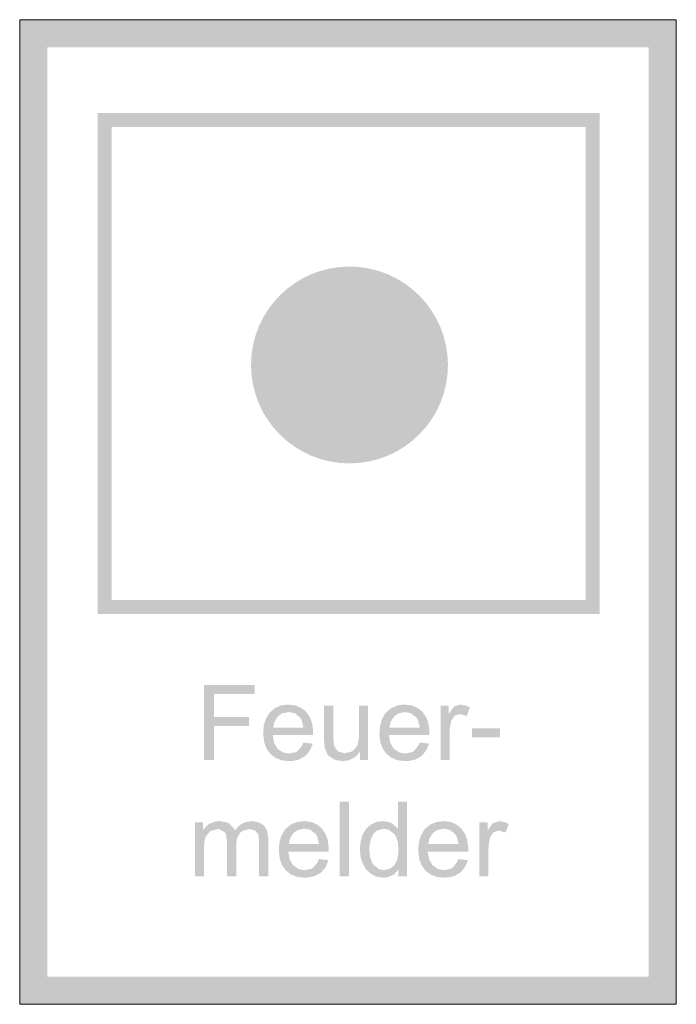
# Model space of a CAD drawing. Extents: x -0.5 to 0.5, y -0.75 to 0.75.
import ezdxf

# ---------------------------------------------------------------- set-up
doc = ezdxf.new("R2010")
doc.units = 0
doc.header["$LTSCALE"] = 10
doc.header["$MEASUREMENT"] = 0

msp = doc.modelspace()

# ---------------------------------------------------------------- hatches: boundary and pattern name
at = {"linetype": 'ByBlock', "lineweight": -2}
h = msp.add_hatch(color=1, dxfattribs=at)
h.paths.add_polyline_path([(-0.4578, -0.7078), (0.4578, -0.7078), (0.4578, 0.7078), (-0.4578, 0.7078)], flags=16)
h.paths.add_polyline_path([(-0.5, -0.75), (0.5, -0.75), (0.5, 0.75), (-0.5, 0.75)])
h = msp.add_hatch(color=1, dxfattribs=at)
h.paths.add_polyline_path([(-0.3598, 0.5867), (0.362, 0.5867), (0.362, -0.1339), (-0.3598, -0.1339)], flags=16)
h.paths.add_polyline_path([(-0.3812, 0.6081), (0.3834, 0.6081), (0.3834, -0.1553), (-0.3812, -0.1553)])
for points in [[(-0.1477, 0.224, 1), (0.1522, 0.224, 1)], [(-0.1506, -0.3125), (-0.2041, -0.3125), (-0.2041, -0.2772), (-0.1422, -0.2772), (-0.1422, -0.2638), (-0.2192, -0.2638), (-0.2192, -0.3777), (-0.2041, -0.3777), (-0.2041, -0.3259), (-0.1506, -0.3259)], [(-0.0223, -0.2951), (-0.0363, -0.2951), (-0.0363, -0.3462), (-0.0363, -0.3492), (-0.0354, -0.3594), (-0.0352, -0.36), (-0.0311, -0.3697), (-0.0305, -0.3706), (-0.0216, -0.3768), (-0.0186, -0.3779), (-0.008, -0.3796), (0.0021, -0.3781), (0.0109, -0.3734), (0.0181, -0.3656), (0.0181, -0.3777), (0.0306, -0.3777), (0.0306, -0.2951), (0.0168, -0.2951), (0.0168, -0.3393), (0.0163, -0.346), (0.0144, -0.3555), (0.0137, -0.3568), (0.0066, -0.3643), (0.0049, -0.3652), (-0.0052, -0.3675), (-0.0059, -0.3675), (-0.0158, -0.3643), (-0.0214, -0.3557), (-0.0218, -0.3531), (-0.0223, -0.341)], [(0.1624, -0.3104), (0.1708, -0.3078), (0.1809, -0.3108), (0.1857, -0.2979), (0.1814, -0.2955), (0.1714, -0.2933), (0.1624, -0.2961), (0.1602, -0.2981), (0.1535, -0.3076), (0.1535, -0.2951), (0.141, -0.2951), (0.141, -0.3777), (0.1548, -0.3777), (0.1548, -0.3345), (0.1553, -0.3285), (0.1572, -0.3181)], [(0.2316, -0.3294), (0.1887, -0.3294), (0.1887, -0.3434), (0.2316, -0.3434)], [(0.0014, -0.4413), (-0.0126, -0.4413), (-0.0126, -0.5552), (0.0014, -0.5552)], [(-0.2171, -0.4952), (-0.2164, -0.494), (-0.2097, -0.4862), (-0.2091, -0.4858), (-0.1989, -0.483), (-0.1964, -0.4832), (-0.1877, -0.4877), (-0.186, -0.4905), (-0.1843, -0.5017), (-0.1843, -0.5552), (-0.1703, -0.5552), (-0.1703, -0.5073), (-0.169, -0.4968), (-0.1644, -0.4888), (-0.1603, -0.4855), (-0.15, -0.483), (-0.1416, -0.4853), (-0.1366, -0.4912), (-0.1364, -0.4922), (-0.1353, -0.5032), (-0.1353, -0.5552), (-0.1215, -0.5552), (-0.1215, -0.4987), (-0.1215, -0.4968), (-0.1232, -0.4855), (-0.128, -0.4776), (-0.136, -0.4726), (-0.147, -0.4709), (-0.1565, -0.4724), (-0.1651, -0.4771), (-0.1724, -0.4853), (-0.1737, -0.4823), (-0.1806, -0.4748), (-0.1849, -0.4726), (-0.1957, -0.4709), (-0.2007, -0.4713), (-0.2104, -0.4745), (-0.2136, -0.4767), (-0.2207, -0.4842), (-0.2207, -0.4728), (-0.2332, -0.4728), (-0.2332, -0.5552), (-0.2192, -0.5552), (-0.2192, -0.5125), (-0.219, -0.5045)], [(0.2163, -0.4957), (0.2215, -0.4881), (0.2299, -0.4853), (0.24, -0.4883), (0.2448, -0.4754), (0.2405, -0.473), (0.2305, -0.4709), (0.2215, -0.4737), (0.2193, -0.4756), (0.2126, -0.4853), (0.2126, -0.4728), (0.2001, -0.4728), (0.2001, -0.5552), (0.2139, -0.5552), (0.2139, -0.5121), (0.2144, -0.506)]]:
    msp.add_hatch(color=7, dxfattribs=at).paths.add_polyline_path(points)
h = msp.add_hatch(color=7, dxfattribs=at)
h.paths.add_polyline_path([(-0.0546, -0.322), (-0.0581, -0.3123), (-0.0635, -0.3046), (-0.0706, -0.2987), (-0.0799, -0.2946), (-0.0907, -0.2933), (-0.101, -0.2944), (-0.1105, -0.2983), (-0.1185, -0.3048), (-0.1202, -0.3069), (-0.1252, -0.3153), (-0.1282, -0.3253), (-0.1291, -0.3371), (-0.1291, -0.3397), (-0.1275, -0.3509), (-0.1241, -0.3606), (-0.1185, -0.3684), (-0.1183, -0.3684), (-0.1105, -0.3747), (-0.101, -0.3783), (-0.0898, -0.3796), (-0.0855, -0.3794), (-0.0749, -0.3773), (-0.0663, -0.3725), (-0.0641, -0.371), (-0.0577, -0.363), (-0.0536, -0.3529), (-0.068, -0.3512), (-0.0702, -0.3563), (-0.0766, -0.3641), (-0.0794, -0.3658), (-0.0898, -0.368), (-0.0984, -0.3665), (-0.1071, -0.3609), (-0.1079, -0.3598), (-0.1127, -0.3514), (-0.1146, -0.3399), (-0.0531, -0.3399), (-0.0531, -0.3363), (-0.0531, -0.3332)])
h.paths.add_polyline_path([(-0.112, -0.3197), (-0.1066, -0.3112), (-0.1008, -0.3069), (-0.0904, -0.3048), (-0.0812, -0.3065), (-0.0732, -0.3128), (-0.0704, -0.3173), (-0.0678, -0.3285), (-0.114, -0.3285)], flags=16)
h = msp.add_hatch(color=7, dxfattribs=at)
h.paths.add_polyline_path([(0.1225, -0.322), (0.119, -0.3123), (0.1134, -0.3046), (0.1065, -0.2987), (0.0972, -0.2946), (0.0864, -0.2933), (0.0761, -0.2944), (0.0666, -0.2983), (0.0586, -0.3048), (0.0567, -0.3069), (0.0519, -0.3153), (0.0489, -0.3253), (0.0478, -0.3371), (0.048, -0.3397), (0.0493, -0.3509), (0.053, -0.3606), (0.0586, -0.3684), (0.0666, -0.3747), (0.0761, -0.3783), (0.0873, -0.3796), (0.0916, -0.3794), (0.1022, -0.3773), (0.1108, -0.3725), (0.1128, -0.371), (0.1192, -0.363), (0.1235, -0.3529), (0.1091, -0.3512), (0.1067, -0.3563), (0.1005, -0.3641), (0.0977, -0.3658), (0.0873, -0.368), (0.0787, -0.3665), (0.07, -0.3609), (0.0692, -0.3598), (0.0644, -0.3514), (0.0623, -0.3399), (0.124, -0.3399), (0.124, -0.3363), (0.124, -0.3332)])
h.paths.add_polyline_path([(0.0631, -0.3285), (0.0649, -0.3197), (0.0705, -0.3112), (0.0763, -0.3069), (0.0867, -0.3048), (0.0957, -0.3065), (0.1039, -0.3128), (0.1067, -0.3173), (0.1093, -0.3285)], flags=16)
h = msp.add_hatch(color=7, dxfattribs=at)
h.paths.add_polyline_path([(0.0897, -0.4413), (0.0759, -0.4413), (0.0759, -0.4823), (0.0746, -0.4808), (0.0664, -0.4739), (0.0636, -0.4728), (0.053, -0.4709), (0.0442, -0.472), (0.0347, -0.4763), (0.0278, -0.4823), (0.0222, -0.4916), (0.0217, -0.4931), (0.0189, -0.503), (0.0181, -0.514), (0.0181, -0.516), (0.0194, -0.5267), (0.0228, -0.5364), (0.0278, -0.5449), (0.0355, -0.5518), (0.0431, -0.5554), (0.0537, -0.5572), (0.0606, -0.5565), (0.0698, -0.5524), (0.0767, -0.5449), (0.0767, -0.5552), (0.0897, -0.5552)])
h.paths.add_polyline_path([(0.0388, -0.4901), (0.0446, -0.4851), (0.0543, -0.4825), (0.0621, -0.484), (0.0705, -0.4905), (0.0726, -0.4937), (0.0759, -0.503), (0.0769, -0.5153), (0.0767, -0.519), (0.075, -0.5302), (0.0705, -0.5382), (0.0647, -0.5431), (0.0549, -0.5457), (0.0476, -0.5442), (0.0392, -0.5377), (0.0373, -0.5352), (0.0336, -0.5261), (0.0325, -0.514), (0.0327, -0.5091), (0.0347, -0.4981)], flags=16)
h = msp.add_hatch(color=7, dxfattribs=at)
h.paths.add_polyline_path([(-0.0344, -0.4901), (-0.0398, -0.4821), (-0.0467, -0.4763), (-0.0561, -0.4722), (-0.0669, -0.4709), (-0.0773, -0.4722), (-0.0866, -0.4758), (-0.0945, -0.4823), (-0.0965, -0.4847), (-0.1014, -0.4929), (-0.1045, -0.503), (-0.1053, -0.5147), (-0.1053, -0.5173), (-0.1038, -0.5287), (-0.1004, -0.5382), (-0.0948, -0.5459), (-0.0945, -0.5462), (-0.0868, -0.5522), (-0.0773, -0.5559), (-0.0661, -0.5572), (-0.0618, -0.5569), (-0.0512, -0.5548), (-0.0423, -0.5503), (-0.0404, -0.5485), (-0.0339, -0.5408), (-0.0298, -0.5304), (-0.0443, -0.5287), (-0.0464, -0.5339), (-0.0529, -0.5416), (-0.0555, -0.5434), (-0.0661, -0.5457), (-0.0747, -0.5442), (-0.0833, -0.5384), (-0.0842, -0.5375), (-0.0889, -0.5289), (-0.0909, -0.5177), (-0.0294, -0.5177), (-0.0294, -0.5138), (-0.0294, -0.5108), (-0.0309, -0.4996)])
h.paths.add_polyline_path([(-0.0829, -0.4888), (-0.0769, -0.4847), (-0.0667, -0.4823), (-0.0574, -0.4842), (-0.0492, -0.4905), (-0.0467, -0.495), (-0.0441, -0.506), (-0.0902, -0.506), (-0.0883, -0.4972)], flags=16)
h = msp.add_hatch(color=7, dxfattribs=at)
h.paths.add_polyline_path([(0.1816, -0.4996), (0.1781, -0.4901), (0.1725, -0.4821), (0.1656, -0.4763), (0.1563, -0.4722), (0.1455, -0.4709), (0.1352, -0.4722), (0.1257, -0.4758), (0.1177, -0.4823), (0.1158, -0.4847), (0.111, -0.4929), (0.108, -0.503), (0.1069, -0.5147), (0.1071, -0.5173), (0.1084, -0.5287), (0.1121, -0.5382), (0.1177, -0.5459), (0.1177, -0.5462), (0.1257, -0.5522), (0.1352, -0.5559), (0.1464, -0.5572), (0.1507, -0.5569), (0.1613, -0.5548), (0.1699, -0.5503), (0.1719, -0.5485), (0.1783, -0.5408), (0.1826, -0.5304), (0.1682, -0.5287), (0.1658, -0.5339), (0.1596, -0.5416), (0.1568, -0.5434), (0.1464, -0.5457), (0.1378, -0.5442), (0.1291, -0.5384), (0.1283, -0.5375), (0.1235, -0.5289), (0.1214, -0.5177), (0.1831, -0.5177), (0.1831, -0.5138), (0.1831, -0.5108)])
h.paths.add_polyline_path([(0.124, -0.4972), (0.1296, -0.4888), (0.1354, -0.4847), (0.1458, -0.4823), (0.1548, -0.4842), (0.163, -0.4905), (0.1658, -0.495), (0.1684, -0.506), (0.1222, -0.506)], flags=16)

# ---------------------------------------------------------------- linework, layer by layer
at = {"color": 0, "linetype": 'ByBlock', "lineweight": 5}
msp.add_lwpolyline([(-0.5, -0.75), (0.5, -0.75), (0.5, 0.75), (-0.5, 0.75)], close=True, dxfattribs=at)

doc.saveas('drawing.dxf')
